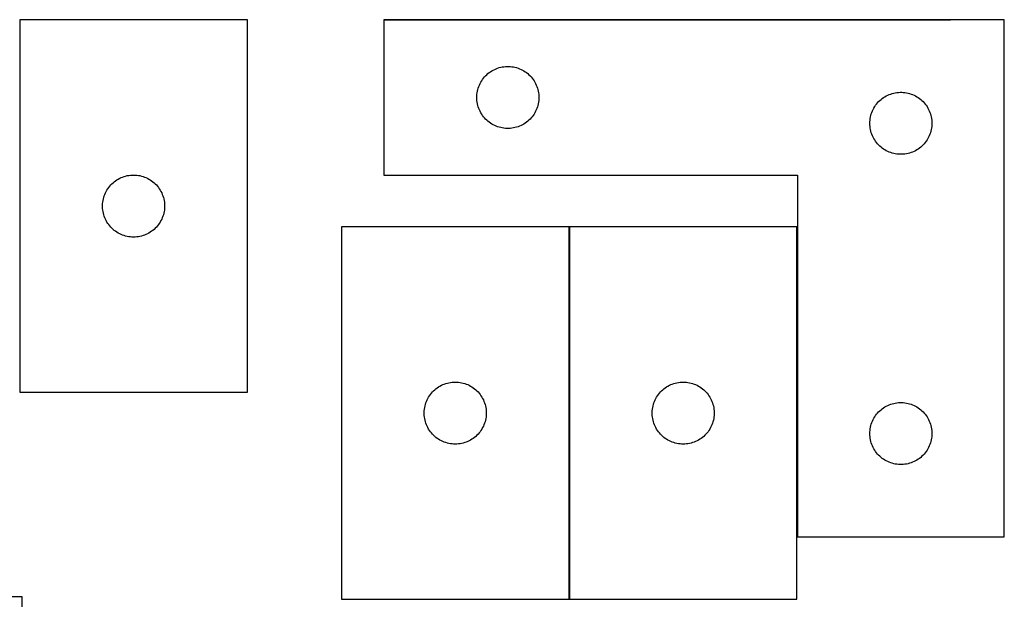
# Model space of a CAD drawing. Header units: millimetres. Extents: x 7 to 1493, y 8 to 2993.
# Tile 5 of 16: x 457 to 933, y 1410 to 1690. Entities that reach past the tile are written whole.
import ezdxf

# ---------------------------------------------------------------- set-up
doc = ezdxf.new("R2010")
doc.units = ezdxf.units.MM
doc.layers.add('COMMON', color=5, linetype='CONTINUOUS', true_color=0x0000ff)
doc.layers.add('CUT', color=7, linetype='CONTINUOUS', true_color=0x000000)

msp = doc.modelspace()

# ---------------------------------------------------------------- linework, layer by layer
at = {"layer": 'COMMON'}
for p, q in [((566.765823, 1690.18085), (456.765823, 1690.18085)), ((632.710016, 1690.180849), (906.765823, 1690.180849)), ((722.380337, 1409.974327), (722.380337, 1589.974327))]:
    msp.add_line(p, q, dxfattribs=at)
at = {"layer": 'CUT'}
for p, q in [((566.765823, 1690.080849), (456.765823, 1690.080849)), ((456.765823, 1690.080849), (456.765823, 1510.080849)), ((566.765823, 1510.080849), (566.765823, 1690.080849)), ((932.710016, 1690.080849), (632.710016, 1690.080849)), ((632.710016, 1690.080849), (632.710016, 1615.080849)), ((932.710016, 1440.080849), (932.710016, 1690.080849)), ((685.660365, 1665.821031), (686.3513, 1666.166383)), ((686.3513, 1666.166383), (687.059098, 1666.475708)), ((687.059098, 1666.475708), (687.78188, 1666.748187)), ((687.78188, 1666.748187), (688.517731, 1666.983097)), ((688.517731, 1666.983097), (689.2647, 1667.179814)), ((689.2647, 1667.179814), (690.020805, 1667.337818)), ((690.020805, 1667.337818), (690.784041, 1667.456689)), ((690.784041, 1667.456689), (691.552384, 1667.536112)), ((691.552384, 1667.536112), (692.323797, 1667.575876)), ((692.323797, 1667.575876), (693.096235, 1667.575876)), ((693.096235, 1667.575876), (693.867648, 1667.536112)), ((693.867648, 1667.536112), (694.635991, 1667.456689)), ((694.635991, 1667.456689), (695.399227, 1667.337818)), ((695.399227, 1667.337818), (696.155332, 1667.179814)), ((696.155332, 1667.179814), (696.9023, 1666.983097)), ((696.9023, 1666.983097), (697.638152, 1666.748187)), ((697.638152, 1666.748187), (698.360934, 1666.475708)), ((698.360934, 1666.475708), (699.068732, 1666.166383)), ((699.068732, 1666.166383), (699.759667, 1665.821031)), ((680.053383, 1660.631292), (680.484591, 1661.272165)), ((680.484591, 1661.272165), (680.948219, 1661.889991)), ((680.948219, 1661.889991), (681.443037, 1662.483131)), ((681.443037, 1662.483131), (681.967733, 1663.050011)), ((681.967733, 1663.050011), (682.520916, 1663.589129)), ((682.520916, 1663.589129), (683.101118, 1664.099056)), ((683.101118, 1664.099056), (683.706802, 1664.578438)), ((683.706802, 1664.578438), (684.33636, 1665.026004)), ((684.33636, 1665.026004), (684.988124, 1665.440568)), ((684.988124, 1665.440568), (685.660365, 1665.821031)), ((699.759667, 1665.821031), (700.431908, 1665.440568)), ((700.431908, 1665.440568), (701.083672, 1665.026004)), ((701.083672, 1665.026004), (701.71323, 1664.578438)), ((701.71323, 1664.578438), (702.318914, 1664.099056)), ((702.318914, 1664.099056), (702.899116, 1663.589129)), ((702.899116, 1663.589129), (703.452299, 1663.050011)), ((703.452299, 1663.050011), (703.976995, 1662.483131)), ((703.976995, 1662.483131), (704.471813, 1661.889991)), ((704.471813, 1661.889991), (704.935441, 1661.272165)), ((704.935441, 1661.272165), (705.366649, 1660.631292)), ((678.2046, 1656.400916), (678.420485, 1657.142571)), ((678.420485, 1657.142571), (678.674264, 1657.87213)), ((678.674264, 1657.87213), (678.965262, 1658.587657)), ((678.965262, 1658.587657), (679.29271, 1659.287256)), ((679.29271, 1659.287256), (679.655737, 1659.96907)), ((679.655737, 1659.96907), (680.053383, 1660.631292)), ((705.366649, 1660.631292), (705.764295, 1659.96907)), ((705.764295, 1659.96907), (706.127322, 1659.287256)), ((706.127322, 1659.287256), (706.45477, 1658.587657)), ((706.45477, 1658.587657), (706.745768, 1657.87213)), ((706.745768, 1657.87213), (706.999547, 1657.142571)), ((706.999547, 1657.142571), (707.215432, 1656.400916)), ((677.710016, 1652.580849), (677.729905, 1653.35303)), ((677.729905, 1651.808668), (677.710016, 1652.580849)), ((677.729905, 1653.35303), (677.789518, 1654.123164)), ((677.789518, 1651.038534), (677.729905, 1651.808668)), ((677.789518, 1654.123164), (677.888698, 1654.889207)), ((677.888698, 1654.889207), (678.027181, 1655.64913)), ((678.027181, 1655.64913), (678.2046, 1656.400916)), ((707.215432, 1656.400916), (707.392851, 1655.64913)), ((707.392851, 1655.64913), (707.531334, 1654.889207)), ((707.531334, 1654.889207), (707.630514, 1654.123164)), ((707.630514, 1654.123164), (707.690127, 1653.35303)), ((707.690127, 1651.808668), (707.630514, 1651.038534)), ((707.690127, 1653.35303), (707.710016, 1652.580849)), ((707.710016, 1652.580849), (707.690127, 1651.808668)), ((873.101118, 1651.599056), (873.706802, 1652.078438)), ((873.706802, 1652.078438), (874.33636, 1652.526004)), ((874.33636, 1652.526004), (874.988124, 1652.940568)), ((874.988124, 1652.940568), (875.660365, 1653.321031)), ((875.660365, 1653.321031), (876.3513, 1653.666383)), ((876.3513, 1653.666383), (877.059098, 1653.975708)), ((877.059098, 1653.975708), (877.78188, 1654.248187)), ((877.78188, 1654.248187), (878.517731, 1654.483097)), ((878.517731, 1654.483097), (879.2647, 1654.679814)), ((879.2647, 1654.679814), (880.020805, 1654.837818)), ((880.020805, 1654.837818), (880.784041, 1654.956689)), ((880.784041, 1654.956689), (881.552384, 1655.036112)), ((881.552384, 1655.036112), (882.323797, 1655.075876)), ((882.323797, 1655.075876), (883.096235, 1655.075876)), ((883.096235, 1655.075876), (883.867648, 1655.036112)), ((883.867648, 1655.036112), (884.635991, 1654.956689)), ((884.635991, 1654.956689), (885.399227, 1654.837818)), ((885.399227, 1654.837818), (886.155332, 1654.679814)), ((886.155332, 1654.679814), (886.9023, 1654.483097)), ((886.9023, 1654.483097), (887.638152, 1654.248187)), ((887.638152, 1654.248187), (888.360934, 1653.975708)), ((888.360934, 1653.975708), (889.068732, 1653.666383)), ((889.068732, 1653.666383), (889.759667, 1653.321031)), ((889.759667, 1653.321031), (890.431908, 1652.940568)), ((890.431908, 1652.940568), (891.083672, 1652.526004)), ((891.083672, 1652.526004), (891.71323, 1652.078438)), ((891.71323, 1652.078438), (892.318914, 1651.599056)), ((677.888698, 1650.27249), (677.789518, 1651.038534)), ((678.027181, 1649.512568), (677.888698, 1650.27249)), ((678.2046, 1648.760782), (678.027181, 1649.512568)), ((678.420485, 1648.019126), (678.2046, 1648.760782)), ((678.674264, 1647.289568), (678.420485, 1648.019126)), ((678.965262, 1646.57404), (678.674264, 1647.289568)), ((706.745768, 1647.289568), (706.45477, 1646.57404)), ((706.999547, 1648.019126), (706.745768, 1647.289568)), ((707.215432, 1648.760782), (706.999547, 1648.019126)), ((707.392851, 1649.512568), (707.215432, 1648.760782)), ((707.531334, 1650.27249), (707.392851, 1649.512568)), ((707.630514, 1651.038534), (707.531334, 1650.27249)), ((869.29271, 1646.787256), (869.655737, 1647.46907)), ((869.655737, 1647.46907), (870.053383, 1648.131292)), ((870.053383, 1648.131292), (870.484591, 1648.772165)), ((870.484591, 1648.772165), (870.948219, 1649.389991)), ((870.948219, 1649.389991), (871.443037, 1649.983131)), ((871.443037, 1649.983131), (871.967733, 1650.550011)), ((871.967733, 1650.550011), (872.520916, 1651.089129)), ((872.520916, 1651.089129), (873.101118, 1651.599056)), ((892.318914, 1651.599056), (892.899116, 1651.089129)), ((892.899116, 1651.089129), (893.452299, 1650.550011)), ((893.452299, 1650.550011), (893.976995, 1649.983131)), ((893.976995, 1649.983131), (894.471813, 1649.389991)), ((894.471813, 1649.389991), (894.935441, 1648.772165)), ((894.935441, 1648.772165), (895.366649, 1648.131292)), ((895.366649, 1648.131292), (895.764295, 1647.46907)), ((895.764295, 1647.46907), (896.127322, 1646.787256)), ((679.29271, 1645.874442), (678.965262, 1646.57404)), ((679.655737, 1645.192628), (679.29271, 1645.874442)), ((680.053383, 1644.530406), (679.655737, 1645.192628)), ((680.484591, 1643.889532), (680.053383, 1644.530406)), ((680.948219, 1643.271707), (680.484591, 1643.889532)), ((681.443037, 1642.678567), (680.948219, 1643.271707)), ((681.967733, 1642.111687), (681.443037, 1642.678567)), ((703.976995, 1642.678567), (703.452299, 1642.111687)), ((704.471813, 1643.271707), (703.976995, 1642.678567)), ((704.935441, 1643.889532), (704.471813, 1643.271707)), ((705.366649, 1644.530406), (704.935441, 1643.889532)), ((705.764295, 1645.192628), (705.366649, 1644.530406)), ((706.127322, 1645.874442), (705.764295, 1645.192628)), ((706.45477, 1646.57404), (706.127322, 1645.874442)), ((867.789518, 1641.623164), (867.888698, 1642.389207)), ((867.888698, 1642.389207), (868.027181, 1643.14913)), ((868.027181, 1643.14913), (868.2046, 1643.900916)), ((868.2046, 1643.900916), (868.420485, 1644.642571)), ((868.420485, 1644.642571), (868.674264, 1645.37213)), ((868.674264, 1645.37213), (868.965262, 1646.087657)), ((868.965262, 1646.087657), (869.29271, 1646.787256)), ((896.127322, 1646.787256), (896.45477, 1646.087657)), ((896.45477, 1646.087657), (896.745768, 1645.37213)), ((896.745768, 1645.37213), (896.999547, 1644.642571)), ((896.999547, 1644.642571), (897.215432, 1643.900916)), ((897.215432, 1643.900916), (897.392851, 1643.14913)), ((897.392851, 1643.14913), (897.531334, 1642.389207)), ((897.531334, 1642.389207), (897.630514, 1641.623164)), ((682.520916, 1641.572568), (681.967733, 1642.111687)), ((683.101118, 1641.062642), (682.520916, 1641.572568)), ((683.706802, 1640.58326), (683.101118, 1641.062642)), ((684.33636, 1640.135694), (683.706802, 1640.58326)), ((684.988124, 1639.721129), (684.33636, 1640.135694)), ((685.660365, 1639.340667), (684.988124, 1639.721129)), ((686.3513, 1638.995315), (685.660365, 1639.340667)), ((687.059098, 1638.685989), (686.3513, 1638.995315)), ((687.78188, 1638.41351), (687.059098, 1638.685989)), ((688.517731, 1638.178601), (687.78188, 1638.41351)), ((689.2647, 1637.981883), (688.517731, 1638.178601)), ((690.020805, 1637.82388), (689.2647, 1637.981883)), ((690.784041, 1637.705009), (690.020805, 1637.82388)), ((691.552384, 1637.625586), (690.784041, 1637.705009)), ((692.323797, 1637.585822), (691.552384, 1637.625586)), ((693.096235, 1637.585822), (692.323797, 1637.585822)), ((693.867648, 1637.625586), (693.096235, 1637.585822)), ((694.635991, 1637.705009), (693.867648, 1637.625586)), ((695.399227, 1637.82388), (694.635991, 1637.705009)), ((696.155332, 1637.981883), (695.399227, 1637.82388)), ((696.9023, 1638.178601), (696.155332, 1637.981883)), ((697.638152, 1638.41351), (696.9023, 1638.178601)), ((698.360934, 1638.685989), (697.638152, 1638.41351)), ((699.068732, 1638.995315), (698.360934, 1638.685989)), ((699.759667, 1639.340667), (699.068732, 1638.995315)), ((700.431908, 1639.721129), (699.759667, 1639.340667)), ((701.083672, 1640.135694), (700.431908, 1639.721129)), ((701.71323, 1640.58326), (701.083672, 1640.135694)), ((702.318914, 1641.062642), (701.71323, 1640.58326)), ((702.899116, 1641.572568), (702.318914, 1641.062642)), ((703.452299, 1642.111687), (702.899116, 1641.572568)), ((867.710016, 1640.080849), (867.729905, 1640.85303)), ((867.729905, 1639.308668), (867.710016, 1640.080849)), ((867.729905, 1640.85303), (867.789518, 1641.623164)), ((867.789518, 1638.538534), (867.729905, 1639.308668)), ((867.888698, 1637.77249), (867.789518, 1638.538534)), ((868.027181, 1637.012568), (867.888698, 1637.77249)), ((897.531334, 1637.77249), (897.392851, 1637.012568)), ((897.630514, 1638.538534), (897.531334, 1637.77249)), ((897.630514, 1641.623164), (897.690127, 1640.85303)), ((897.690127, 1639.308668), (897.630514, 1638.538534)), ((897.690127, 1640.85303), (897.710016, 1640.080849)), ((897.710016, 1640.080849), (897.690127, 1639.308668)), ((868.2046, 1636.260782), (868.027181, 1637.012568)), ((868.420485, 1635.519126), (868.2046, 1636.260782)), ((868.674264, 1634.789568), (868.420485, 1635.519126)), ((868.965262, 1634.07404), (868.674264, 1634.789568)), ((869.29271, 1633.374442), (868.965262, 1634.07404)), ((869.655737, 1632.692628), (869.29271, 1633.374442)), ((870.053383, 1632.030406), (869.655737, 1632.692628)), ((895.764295, 1632.692628), (895.366649, 1632.030406)), ((896.127322, 1633.374442), (895.764295, 1632.692628)), ((896.45477, 1634.07404), (896.127322, 1633.374442)), ((896.745768, 1634.789568), (896.45477, 1634.07404)), ((896.999547, 1635.519126), (896.745768, 1634.789568)), ((897.215432, 1636.260782), (896.999547, 1635.519126)), ((897.392851, 1637.012568), (897.215432, 1636.260782)), ((870.484591, 1631.389532), (870.053383, 1632.030406)), ((870.948219, 1630.771707), (870.484591, 1631.389532)), ((871.443037, 1630.178567), (870.948219, 1630.771707)), ((871.967733, 1629.611687), (871.443037, 1630.178567)), ((872.520916, 1629.072568), (871.967733, 1629.611687)), ((873.101118, 1628.562642), (872.520916, 1629.072568)), ((873.706802, 1628.08326), (873.101118, 1628.562642)), ((874.33636, 1627.635694), (873.706802, 1628.08326)), ((891.71323, 1628.08326), (891.083672, 1627.635694)), ((892.318914, 1628.562642), (891.71323, 1628.08326)), ((892.899116, 1629.072568), (892.318914, 1628.562642)), ((893.452299, 1629.611687), (892.899116, 1629.072568)), ((893.976995, 1630.178567), (893.452299, 1629.611687)), ((894.471813, 1630.771707), (893.976995, 1630.178567)), ((894.935441, 1631.389532), (894.471813, 1630.771707)), ((895.366649, 1632.030406), (894.935441, 1631.389532)), ((874.988124, 1627.221129), (874.33636, 1627.635694)), ((875.660365, 1626.840667), (874.988124, 1627.221129)), ((876.3513, 1626.495315), (875.660365, 1626.840667)), ((877.059098, 1626.185989), (876.3513, 1626.495315)), ((877.78188, 1625.91351), (877.059098, 1626.185989)), ((878.517731, 1625.678601), (877.78188, 1625.91351)), ((879.2647, 1625.481883), (878.517731, 1625.678601)), ((880.020805, 1625.32388), (879.2647, 1625.481883)), ((880.784041, 1625.205009), (880.020805, 1625.32388)), ((881.552384, 1625.125586), (880.784041, 1625.205009)), ((882.323797, 1625.085822), (881.552384, 1625.125586)), ((883.096235, 1625.085822), (882.323797, 1625.085822)), ((883.867648, 1625.125586), (883.096235, 1625.085822)), ((884.635991, 1625.205009), (883.867648, 1625.125586)), ((885.399227, 1625.32388), (884.635991, 1625.205009)), ((886.155332, 1625.481883), (885.399227, 1625.32388)), ((886.9023, 1625.678601), (886.155332, 1625.481883)), ((887.638152, 1625.91351), (886.9023, 1625.678601)), ((888.360934, 1626.185989), (887.638152, 1625.91351)), ((889.068732, 1626.495315), (888.360934, 1626.185989)), ((889.759667, 1626.840667), (889.068732, 1626.495315)), ((890.431908, 1627.221129), (889.759667, 1626.840667)), ((891.083672, 1627.635694), (890.431908, 1627.221129)), ((505.059417, 1613.498155), (505.759015, 1613.825602)), ((505.759015, 1613.825602), (506.474542, 1614.116601)), ((506.474542, 1614.116601), (507.204101, 1614.37038)), ((507.204101, 1614.37038), (507.945757, 1614.586265)), ((507.945757, 1614.586265), (508.697542, 1614.763684)), ((508.697542, 1614.763684), (509.457465, 1614.902167)), ((509.457465, 1614.902167), (510.223509, 1615.001347)), ((510.223509, 1615.001347), (510.993642, 1615.06096)), ((510.993642, 1615.06096), (511.765823, 1615.080849)), ((511.765823, 1615.080849), (512.538005, 1615.06096)), ((512.538005, 1615.06096), (513.308138, 1615.001347)), ((513.308138, 1615.001347), (514.074182, 1614.902167)), ((514.074182, 1614.902167), (514.834104, 1614.763684)), ((514.834104, 1614.763684), (515.58589, 1614.586265)), ((515.58589, 1614.586265), (516.327546, 1614.37038)), ((516.327546, 1614.37038), (517.057105, 1614.116601)), ((517.057105, 1614.116601), (517.772632, 1613.825602)), ((517.772632, 1613.825602), (518.47223, 1613.498155)), ((632.710016, 1615.080849), (832.710016, 1615.080849)), ((832.710016, 1615.080849), (832.710016, 1440.080849)), ((499.320668, 1608.454505), (499.768235, 1609.084063)), ((499.768235, 1609.084063), (500.247617, 1609.689747)), ((500.247617, 1609.689747), (500.757543, 1610.269949)), ((500.757543, 1610.269949), (501.296661, 1610.823132)), ((501.296661, 1610.823132), (501.863542, 1611.347828)), ((501.863542, 1611.347828), (502.456681, 1611.842646)), ((502.456681, 1611.842646), (503.074507, 1612.306274)), ((503.074507, 1612.306274), (503.715381, 1612.737482)), ((503.715381, 1612.737482), (504.377602, 1613.135127)), ((504.377602, 1613.135127), (505.059417, 1613.498155)), ((518.47223, 1613.498155), (519.154044, 1613.135127)), ((519.154044, 1613.135127), (519.816266, 1612.737482)), ((519.816266, 1612.737482), (520.45714, 1612.306274)), ((520.45714, 1612.306274), (521.074966, 1611.842646)), ((521.074966, 1611.842646), (521.668105, 1611.347828)), ((521.668105, 1611.347828), (522.234986, 1610.823132)), ((522.234986, 1610.823132), (522.774104, 1610.269949)), ((522.774104, 1610.269949), (523.28403, 1609.689747)), ((523.28403, 1609.689747), (523.763412, 1609.084063)), ((523.763412, 1609.084063), (524.210979, 1608.454505)), ((497.166858, 1603.526165), (497.363575, 1604.273133)), ((497.363575, 1604.273133), (497.598485, 1605.008985)), ((497.598485, 1605.008985), (497.870964, 1605.731767)), ((497.870964, 1605.731767), (498.18029, 1606.439565)), ((498.18029, 1606.439565), (498.525641, 1607.1305)), ((498.525641, 1607.1305), (498.906104, 1607.802741)), ((498.906104, 1607.802741), (499.320668, 1608.454505)), ((524.210979, 1608.454505), (524.625543, 1607.802741)), ((524.625543, 1607.802741), (525.006005, 1607.1305)), ((525.006005, 1607.1305), (525.351357, 1606.439565)), ((525.351357, 1606.439565), (525.660683, 1605.731767)), ((525.660683, 1605.731767), (525.933162, 1605.008985)), ((525.933162, 1605.008985), (526.168072, 1604.273133)), ((526.168072, 1604.273133), (526.364789, 1603.526165)), ((496.770796, 1600.467068), (496.810561, 1601.238481)), ((496.770796, 1599.69463), (496.770796, 1600.467068)), ((496.810561, 1598.923217), (496.770796, 1599.69463)), ((496.810561, 1601.238481), (496.889983, 1602.006824)), ((496.889983, 1602.006824), (497.008854, 1602.77006)), ((497.008854, 1602.77006), (497.166858, 1603.526165)), ((526.364789, 1603.526165), (526.522793, 1602.77006)), ((526.522793, 1602.77006), (526.641664, 1602.006824)), ((526.641664, 1602.006824), (526.721086, 1601.238481)), ((526.721086, 1601.238481), (526.76085, 1600.467068)), ((526.76085, 1599.69463), (526.721086, 1598.923217)), ((526.76085, 1600.467068), (526.76085, 1599.69463)), ((496.889983, 1598.154874), (496.810561, 1598.923217)), ((497.008854, 1597.391637), (496.889983, 1598.154874)), ((497.166858, 1596.635533), (497.008854, 1597.391637)), ((497.363575, 1595.888564), (497.166858, 1596.635533)), ((497.598485, 1595.152713), (497.363575, 1595.888564)), ((497.870964, 1594.42993), (497.598485, 1595.152713)), ((525.933162, 1595.152713), (525.660683, 1594.42993)), ((526.168072, 1595.888564), (525.933162, 1595.152713)), ((526.364789, 1596.635533), (526.168072, 1595.888564)), ((526.522793, 1597.391637), (526.364789, 1596.635533)), ((526.641664, 1598.154874), (526.522793, 1597.391637)), ((526.721086, 1598.923217), (526.641664, 1598.154874)), ((498.18029, 1593.722133), (497.870964, 1594.42993)), ((498.525641, 1593.031198), (498.18029, 1593.722133)), ((498.906104, 1592.358957), (498.525641, 1593.031198)), ((499.320668, 1591.707193), (498.906104, 1592.358957)), ((499.768235, 1591.077635), (499.320668, 1591.707193)), ((500.247617, 1590.471951), (499.768235, 1591.077635)), ((500.757543, 1589.891749), (500.247617, 1590.471951)), ((501.296661, 1589.338566), (500.757543, 1589.891749)), ((522.774104, 1589.891749), (522.234986, 1589.338566)), ((523.28403, 1590.471951), (522.774104, 1589.891749)), ((523.763412, 1591.077635), (523.28403, 1590.471951)), ((524.210979, 1591.707193), (523.763412, 1591.077635)), ((524.625543, 1592.358957), (524.210979, 1591.707193)), ((525.006005, 1593.031198), (524.625543, 1592.358957)), ((525.351357, 1593.722133), (525.006005, 1593.031198)), ((525.660683, 1594.42993), (525.351357, 1593.722133)), ((722.280336, 1589.974327), (612.280336, 1589.974327)), ((612.280336, 1589.974327), (612.280336, 1409.974327)), ((722.280336, 1409.974327), (722.280336, 1589.974327)), ((722.480337, 1589.974327), (722.480337, 1409.974327)), ((832.480337, 1589.974327), (722.480337, 1589.974327)), ((832.480337, 1409.974327), (832.480337, 1589.974327)), ((501.863542, 1588.81387), (501.296661, 1589.338566)), ((502.456681, 1588.319052), (501.863542, 1588.81387)), ((503.074507, 1587.855424), (502.456681, 1588.319052)), ((503.715381, 1587.424215), (503.074507, 1587.855424)), ((504.377602, 1587.02657), (503.715381, 1587.424215)), ((505.059417, 1586.663543), (504.377602, 1587.02657)), ((505.759015, 1586.336095), (505.059417, 1586.663543)), ((506.474542, 1586.045097), (505.759015, 1586.336095)), ((507.204101, 1585.791318), (506.474542, 1586.045097)), ((507.945757, 1585.575433), (507.204101, 1585.791318)), ((508.697542, 1585.398014), (507.945757, 1585.575433)), ((509.457465, 1585.25953), (508.697542, 1585.398014)), ((510.223509, 1585.160351), (509.457465, 1585.25953)), ((510.993642, 1585.100737), (510.223509, 1585.160351)), ((511.765823, 1585.080849), (510.993642, 1585.100737)), ((512.538005, 1585.100737), (511.765823, 1585.080849)), ((513.308138, 1585.160351), (512.538005, 1585.100737)), ((514.074182, 1585.25953), (513.308138, 1585.160351)), ((514.834104, 1585.398014), (514.074182, 1585.25953)), ((515.58589, 1585.575433), (514.834104, 1585.398014)), ((516.327546, 1585.791318), (515.58589, 1585.575433)), ((517.057105, 1586.045097), (516.327546, 1585.791318)), ((517.772632, 1586.336095), (517.057105, 1586.045097)), ((518.47223, 1586.663543), (517.772632, 1586.336095)), ((519.154044, 1587.02657), (518.47223, 1586.663543)), ((519.816266, 1587.424215), (519.154044, 1587.02657)), ((520.45714, 1587.855424), (519.816266, 1587.424215)), ((521.074966, 1588.319052), (520.45714, 1587.855424)), ((521.668105, 1588.81387), (521.074966, 1588.319052)), ((522.234986, 1589.338566), (521.668105, 1588.81387)), ((660.573929, 1513.391633), (661.273527, 1513.71908)), ((661.273527, 1513.71908), (661.989055, 1514.010079)), ((661.989055, 1514.010079), (662.718613, 1514.263858)), ((662.718613, 1514.263858), (663.460269, 1514.479743)), ((663.460269, 1514.479743), (664.212055, 1514.657162)), ((664.212055, 1514.657162), (664.971977, 1514.795645)), ((664.971977, 1514.795645), (665.738021, 1514.894825)), ((665.738021, 1514.894825), (666.508155, 1514.954438)), ((666.508155, 1514.954438), (667.280336, 1514.974327)), ((667.280336, 1514.974327), (668.052517, 1514.954438)), ((668.052517, 1514.954438), (668.822651, 1514.894825)), ((668.822651, 1514.894825), (669.588694, 1514.795645)), ((669.588694, 1514.795645), (670.348617, 1514.657162)), ((670.348617, 1514.657162), (671.100403, 1514.479743)), ((671.100403, 1514.479743), (671.842058, 1514.263858)), ((671.842058, 1514.263858), (672.571617, 1514.010079)), ((672.571617, 1514.010079), (673.287144, 1513.71908)), ((673.287144, 1513.71908), (673.986743, 1513.391633)), ((770.77393, 1513.391633), (771.473528, 1513.71908)), ((771.473528, 1513.71908), (772.189056, 1514.010079)), ((772.189056, 1514.010079), (772.918614, 1514.263858)), ((772.918614, 1514.263858), (773.66027, 1514.479743)), ((773.66027, 1514.479743), (774.412056, 1514.657162)), ((774.412056, 1514.657162), (775.171978, 1514.795645)), ((775.171978, 1514.795645), (775.938022, 1514.894825)), ((775.938022, 1514.894825), (776.708156, 1514.954438)), ((776.708156, 1514.954438), (777.480337, 1514.974327)), ((777.480337, 1514.974327), (778.252518, 1514.954438)), ((778.252518, 1514.954438), (779.022652, 1514.894825)), ((779.022652, 1514.894825), (779.788695, 1514.795645)), ((779.788695, 1514.795645), (780.548618, 1514.657162)), ((780.548618, 1514.657162), (781.300404, 1514.479743)), ((781.300404, 1514.479743), (782.042059, 1514.263858)), ((782.042059, 1514.263858), (782.771618, 1514.010079)), ((782.771618, 1514.010079), (783.487145, 1513.71908)), ((783.487145, 1513.71908), (784.186744, 1513.391633)), ((456.765823, 1510.080849), (566.765823, 1510.080849)), ((654.835181, 1508.347983), (655.282747, 1508.977541)), ((655.282747, 1508.977541), (655.762129, 1509.583225)), ((655.762129, 1509.583225), (656.272055, 1510.163427)), ((656.272055, 1510.163427), (656.811174, 1510.71661)), ((656.811174, 1510.71661), (657.378054, 1511.241306)), ((657.378054, 1511.241306), (657.971194, 1511.736124)), ((657.971194, 1511.736124), (658.589019, 1512.199752)), ((658.589019, 1512.199752), (659.229893, 1512.63096)), ((659.229893, 1512.63096), (659.892115, 1513.028605)), ((659.892115, 1513.028605), (660.573929, 1513.391633)), ((673.986743, 1513.391633), (674.668557, 1513.028605)), ((674.668557, 1513.028605), (675.330779, 1512.63096)), ((675.330779, 1512.63096), (675.971652, 1512.199752)), ((675.971652, 1512.199752), (676.589478, 1511.736124)), ((676.589478, 1511.736124), (677.182618, 1511.241306)), ((677.182618, 1511.241306), (677.749498, 1510.71661)), ((677.749498, 1510.71661), (678.288616, 1510.163427)), ((678.288616, 1510.163427), (678.798543, 1509.583225)), ((678.798543, 1509.583225), (679.277924, 1508.977541)), ((679.277924, 1508.977541), (679.725491, 1508.347983)), ((765.035182, 1508.347983), (765.482748, 1508.977541)), ((765.482748, 1508.977541), (765.96213, 1509.583225)), ((765.96213, 1509.583225), (766.472056, 1510.163427)), ((766.472056, 1510.163427), (767.011175, 1510.71661)), ((767.011175, 1510.71661), (767.578055, 1511.241306)), ((767.578055, 1511.241306), (768.171195, 1511.736124)), ((768.171195, 1511.736124), (768.78902, 1512.199752)), ((768.78902, 1512.199752), (769.429894, 1512.63096)), ((769.429894, 1512.63096), (770.092116, 1513.028605)), ((770.092116, 1513.028605), (770.77393, 1513.391633)), ((784.186744, 1513.391633), (784.868558, 1513.028605)), ((784.868558, 1513.028605), (785.53078, 1512.63096)), ((785.53078, 1512.63096), (786.171653, 1512.199752)), ((786.171653, 1512.199752), (786.789479, 1511.736124)), ((786.789479, 1511.736124), (787.382619, 1511.241306)), ((787.382619, 1511.241306), (787.949499, 1510.71661)), ((787.949499, 1510.71661), (788.488617, 1510.163427)), ((788.488617, 1510.163427), (788.998544, 1509.583225)), ((788.998544, 1509.583225), (789.477925, 1508.977541)), ((789.477925, 1508.977541), (789.925492, 1508.347983)), ((652.68137, 1503.419643), (652.878088, 1504.166611)), ((652.878088, 1504.166611), (653.112997, 1504.902463)), ((653.112997, 1504.902463), (653.385476, 1505.625245)), ((653.385476, 1505.625245), (653.694802, 1506.333043)), ((653.694802, 1506.333043), (654.040154, 1507.023978)), ((654.040154, 1507.023978), (654.420616, 1507.696219)), ((654.420616, 1507.696219), (654.835181, 1508.347983)), ((679.725491, 1508.347983), (680.140055, 1507.696219)), ((680.140055, 1507.696219), (680.520518, 1507.023978)), ((680.520518, 1507.023978), (680.86587, 1506.333043)), ((680.86587, 1506.333043), (681.175195, 1505.625245)), ((681.175195, 1505.625245), (681.447674, 1504.902463)), ((681.447674, 1504.902463), (681.682584, 1504.166611)), ((681.682584, 1504.166611), (681.879301, 1503.419643)), ((762.881371, 1503.419643), (763.078089, 1504.166611)), ((763.078089, 1504.166611), (763.312998, 1504.902463)), ((763.312998, 1504.902463), (763.585477, 1505.625245)), ((763.585477, 1505.625245), (763.894803, 1506.333043)), ((763.894803, 1506.333043), (764.240155, 1507.023978)), ((764.240155, 1507.023978), (764.620617, 1507.696219)), ((764.620617, 1507.696219), (765.035182, 1508.347983)), ((789.925492, 1508.347983), (790.340056, 1507.696219)), ((790.340056, 1507.696219), (790.720519, 1507.023978)), ((790.720519, 1507.023978), (791.065871, 1506.333043)), ((791.065871, 1506.333043), (791.375196, 1505.625245)), ((791.375196, 1505.625245), (791.647675, 1504.902463)), ((791.647675, 1504.902463), (791.882585, 1504.166611)), ((791.882585, 1504.166611), (792.079302, 1503.419643)), ((877.059098, 1503.975708), (877.78188, 1504.248187)), ((877.78188, 1504.248187), (878.517731, 1504.483097)), ((878.517731, 1504.483097), (879.2647, 1504.679814)), ((879.2647, 1504.679814), (880.020805, 1504.837818)), ((880.020805, 1504.837818), (880.784041, 1504.956689)), ((880.784041, 1504.956689), (881.552384, 1505.036112)), ((881.552384, 1505.036112), (882.323797, 1505.075876)), ((882.323797, 1505.075876), (883.096235, 1505.075876)), ((883.096235, 1505.075876), (883.867648, 1505.036112)), ((883.867648, 1505.036112), (884.635991, 1504.956689)), ((884.635991, 1504.956689), (885.399227, 1504.837818)), ((885.399227, 1504.837818), (886.155332, 1504.679814)), ((886.155332, 1504.679814), (886.9023, 1504.483097)), ((886.9023, 1504.483097), (887.638152, 1504.248187)), ((887.638152, 1504.248187), (888.360934, 1503.975708)), ((652.285309, 1500.360546), (652.325073, 1501.131959)), ((652.285309, 1499.588108), (652.285309, 1500.360546)), ((652.325073, 1498.816695), (652.285309, 1499.588108)), ((652.325073, 1501.131959), (652.404496, 1501.900302)), ((652.404496, 1501.900302), (652.523367, 1502.663538)), ((652.523367, 1502.663538), (652.68137, 1503.419643)), ((681.879301, 1503.419643), (682.037305, 1502.663538)), ((682.037305, 1502.663538), (682.156176, 1501.900302)), ((682.156176, 1501.900302), (682.235599, 1501.131959)), ((682.235599, 1501.131959), (682.275363, 1500.360546)), ((682.275363, 1499.588108), (682.235599, 1498.816695)), ((682.275363, 1500.360546), (682.275363, 1499.588108)), ((762.48531, 1500.360546), (762.525074, 1501.131959)), ((762.48531, 1499.588108), (762.48531, 1500.360546)), ((762.525074, 1498.816695), (762.48531, 1499.588108)), ((762.525074, 1501.131959), (762.604497, 1501.900302)), ((762.604497, 1501.900302), (762.723368, 1502.663538)), ((762.723368, 1502.663538), (762.881371, 1503.419643)), ((792.079302, 1503.419643), (792.237306, 1502.663538)), ((792.237306, 1502.663538), (792.356177, 1501.900302)), ((792.356177, 1501.900302), (792.4356, 1501.131959)), ((792.4356, 1501.131959), (792.475364, 1500.360546)), ((792.475364, 1499.588108), (792.4356, 1498.816695)), ((792.475364, 1500.360546), (792.475364, 1499.588108)), ((870.484591, 1498.772165), (870.948219, 1499.389991)), ((870.948219, 1499.389991), (871.443037, 1499.983131)), ((871.443037, 1499.983131), (871.967733, 1500.550011)), ((871.967733, 1500.550011), (872.520916, 1501.089129)), ((872.520916, 1501.089129), (873.101118, 1501.599056)), ((873.101118, 1501.599056), (873.706802, 1502.078438)), ((873.706802, 1502.078438), (874.33636, 1502.526004)), ((874.33636, 1502.526004), (874.988124, 1502.940568)), ((874.988124, 1502.940568), (875.660365, 1503.321031)), ((875.660365, 1503.321031), (876.3513, 1503.666383)), ((876.3513, 1503.666383), (877.059098, 1503.975708)), ((888.360934, 1503.975708), (889.068732, 1503.666383)), ((889.068732, 1503.666383), (889.759667, 1503.321031)), ((889.759667, 1503.321031), (890.431908, 1502.940568)), ((890.431908, 1502.940568), (891.083672, 1502.526004)), ((891.083672, 1502.526004), (891.71323, 1502.078438)), ((891.71323, 1502.078438), (892.318914, 1501.599056)), ((892.318914, 1501.599056), (892.899116, 1501.089129)), ((892.899116, 1501.089129), (893.452299, 1500.550011)), ((893.452299, 1500.550011), (893.976995, 1499.983131)), ((893.976995, 1499.983131), (894.471813, 1499.389991)), ((894.471813, 1499.389991), (894.935441, 1498.772165)), ((652.404496, 1498.048352), (652.325073, 1498.816695)), ((652.523367, 1497.285115), (652.404496, 1498.048352)), ((652.68137, 1496.529011), (652.523367, 1497.285115)), ((652.878088, 1495.782042), (652.68137, 1496.529011)), ((653.112997, 1495.046191), (652.878088, 1495.782042)), ((653.385476, 1494.323408), (653.112997, 1495.046191)), ((681.447674, 1495.046191), (681.175195, 1494.323408)), ((681.682584, 1495.782042), (681.447674, 1495.046191)), ((681.879301, 1496.529011), (681.682584, 1495.782042)), ((682.037305, 1497.285115), (681.879301, 1496.529011)), ((682.156176, 1498.048352), (682.037305, 1497.285115)), ((682.235599, 1498.816695), (682.156176, 1498.048352)), ((762.604497, 1498.048352), (762.525074, 1498.816695)), ((762.723368, 1497.285115), (762.604497, 1498.048352)), ((762.881371, 1496.529011), (762.723368, 1497.285115)), ((763.078089, 1495.782042), (762.881371, 1496.529011)), ((763.312998, 1495.046191), (763.078089, 1495.782042)), ((763.585477, 1494.323408), (763.312998, 1495.046191)), ((791.647675, 1495.046191), (791.375196, 1494.323408)), ((791.882585, 1495.782042), (791.647675, 1495.046191)), ((792.079302, 1496.529011), (791.882585, 1495.782042)), ((792.237306, 1497.285115), (792.079302, 1496.529011)), ((792.356177, 1498.048352), (792.237306, 1497.285115)), ((792.4356, 1498.816695), (792.356177, 1498.048352)), ((868.2046, 1493.900916), (868.420485, 1494.642571)), ((868.420485, 1494.642571), (868.674264, 1495.37213)), ((868.674264, 1495.37213), (868.965262, 1496.087657)), ((868.965262, 1496.087657), (869.29271, 1496.787256)), ((869.29271, 1496.787256), (869.655737, 1497.46907)), ((869.655737, 1497.46907), (870.053383, 1498.131292)), ((870.053383, 1498.131292), (870.484591, 1498.772165)), ((894.935441, 1498.772165), (895.366649, 1498.131292)), ((895.366649, 1498.131292), (895.764295, 1497.46907)), ((895.764295, 1497.46907), (896.127322, 1496.787256)), ((896.127322, 1496.787256), (896.45477, 1496.087657)), ((896.45477, 1496.087657), (896.745768, 1495.37213)), ((896.745768, 1495.37213), (896.999547, 1494.642571)), ((896.999547, 1494.642571), (897.215432, 1493.900916)), ((653.694802, 1493.615611), (653.385476, 1494.323408)), ((654.040154, 1492.924676), (653.694802, 1493.615611)), ((654.420616, 1492.252435), (654.040154, 1492.924676)), ((654.835181, 1491.600671), (654.420616, 1492.252435)), ((655.282747, 1490.971113), (654.835181, 1491.600671)), ((655.762129, 1490.365429), (655.282747, 1490.971113)), ((656.272055, 1489.785227), (655.762129, 1490.365429)), ((678.798543, 1490.365429), (678.288616, 1489.785227)), ((679.277924, 1490.971113), (678.798543, 1490.365429)), ((679.725491, 1491.600671), (679.277924, 1490.971113)), ((680.140055, 1492.252435), (679.725491, 1491.600671)), ((680.520518, 1492.924676), (680.140055, 1492.252435)), ((680.86587, 1493.615611), (680.520518, 1492.924676)), ((681.175195, 1494.323408), (680.86587, 1493.615611)), ((763.894803, 1493.615611), (763.585477, 1494.323408)), ((764.240155, 1492.924676), (763.894803, 1493.615611)), ((764.620617, 1492.252435), (764.240155, 1492.924676)), ((765.035182, 1491.600671), (764.620617, 1492.252435)), ((765.482748, 1490.971113), (765.035182, 1491.600671)), ((765.96213, 1490.365429), (765.482748, 1490.971113)), ((766.472056, 1489.785227), (765.96213, 1490.365429)), ((788.998544, 1490.365429), (788.488617, 1489.785227)), ((789.477925, 1490.971113), (788.998544, 1490.365429)), ((789.925492, 1491.600671), (789.477925, 1490.971113)), ((790.340056, 1492.252435), (789.925492, 1491.600671)), ((790.720519, 1492.924676), (790.340056, 1492.252435)), ((791.065871, 1493.615611), (790.720519, 1492.924676)), ((791.375196, 1494.323408), (791.065871, 1493.615611)), ((867.710016, 1490.080849), (867.729905, 1490.85303)), ((867.729905, 1489.308668), (867.710016, 1490.080849)), ((867.729905, 1490.85303), (867.789518, 1491.623164)), ((867.789518, 1491.623164), (867.888698, 1492.389207)), ((867.888698, 1492.389207), (868.027181, 1493.14913)), ((868.027181, 1493.14913), (868.2046, 1493.900916)), ((897.215432, 1493.900916), (897.392851, 1493.14913)), ((897.392851, 1493.14913), (897.531334, 1492.389207)), ((897.531334, 1492.389207), (897.630514, 1491.623164)), ((897.630514, 1491.623164), (897.690127, 1490.85303)), ((897.690127, 1490.85303), (897.710016, 1490.080849)), ((897.710016, 1490.080849), (897.690127, 1489.308668)), ((656.811174, 1489.232044), (656.272055, 1489.785227)), ((657.378054, 1488.707348), (656.811174, 1489.232044)), ((657.971194, 1488.21253), (657.378054, 1488.707348)), ((658.589019, 1487.748902), (657.971194, 1488.21253)), ((659.229893, 1487.317693), (658.589019, 1487.748902)), ((659.892115, 1486.920048), (659.229893, 1487.317693)), ((660.573929, 1486.557021), (659.892115, 1486.920048)), ((661.273527, 1486.229573), (660.573929, 1486.557021)), ((661.989055, 1485.938575), (661.273527, 1486.229573)), ((662.718613, 1485.684796), (661.989055, 1485.938575)), ((663.460269, 1485.468911), (662.718613, 1485.684796)), ((664.212055, 1485.291492), (663.460269, 1485.468911)), ((664.971977, 1485.153008), (664.212055, 1485.291492)), ((665.738021, 1485.053829), (664.971977, 1485.153008)), ((669.588694, 1485.153008), (668.822651, 1485.053829)), ((670.348617, 1485.291492), (669.588694, 1485.153008)), ((671.100403, 1485.468911), (670.348617, 1485.291492)), ((671.842058, 1485.684796), (671.100403, 1485.468911)), ((672.571617, 1485.938575), (671.842058, 1485.684796)), ((673.287144, 1486.229573), (672.571617, 1485.938575)), ((673.986743, 1486.557021), (673.287144, 1486.229573)), ((674.668557, 1486.920048), (673.986743, 1486.557021)), ((675.330779, 1487.317693), (674.668557, 1486.920048)), ((675.971652, 1487.748902), (675.330779, 1487.317693)), ((676.589478, 1488.21253), (675.971652, 1487.748902)), ((677.182618, 1488.707348), (676.589478, 1488.21253)), ((677.749498, 1489.232044), (677.182618, 1488.707348)), ((678.288616, 1489.785227), (677.749498, 1489.232044)), ((767.011175, 1489.232044), (766.472056, 1489.785227)), ((767.578055, 1488.707348), (767.011175, 1489.232044)), ((768.171195, 1488.21253), (767.578055, 1488.707348)), ((768.78902, 1487.748902), (768.171195, 1488.21253)), ((769.429894, 1487.317693), (768.78902, 1487.748902)), ((770.092116, 1486.920048), (769.429894, 1487.317693)), ((770.77393, 1486.557021), (770.092116, 1486.920048)), ((771.473528, 1486.229573), (770.77393, 1486.557021)), ((772.189056, 1485.938575), (771.473528, 1486.229573)), ((772.918614, 1485.684796), (772.189056, 1485.938575)), ((773.66027, 1485.468911), (772.918614, 1485.684796)), ((774.412056, 1485.291492), (773.66027, 1485.468911)), ((775.171978, 1485.153008), (774.412056, 1485.291492)), ((775.938022, 1485.053829), (775.171978, 1485.153008)), ((779.788695, 1485.153008), (779.022652, 1485.053829)), ((780.548618, 1485.291492), (779.788695, 1485.153008)), ((781.300404, 1485.468911), (780.548618, 1485.291492)), ((782.042059, 1485.684796), (781.300404, 1485.468911)), ((782.771618, 1485.938575), (782.042059, 1485.684796)), ((783.487145, 1486.229573), (782.771618, 1485.938575)), ((784.186744, 1486.557021), (783.487145, 1486.229573)), ((784.868558, 1486.920048), (784.186744, 1486.557021)), ((785.53078, 1487.317693), (784.868558, 1486.920048)), ((786.171653, 1487.748902), (785.53078, 1487.317693)), ((786.789479, 1488.21253), (786.171653, 1487.748902)), ((787.382619, 1488.707348), (786.789479, 1488.21253)), ((787.949499, 1489.232044), (787.382619, 1488.707348)), ((788.488617, 1489.785227), (787.949499, 1489.232044)), ((867.789518, 1488.538534), (867.729905, 1489.308668)), ((867.888698, 1487.77249), (867.789518, 1488.538534)), ((868.027181, 1487.012568), (867.888698, 1487.77249)), ((868.2046, 1486.260782), (868.027181, 1487.012568)), ((868.420485, 1485.519126), (868.2046, 1486.260782)), ((868.674264, 1484.789568), (868.420485, 1485.519126)), ((896.999547, 1485.519126), (896.745768, 1484.789568)), ((897.215432, 1486.260782), (896.999547, 1485.519126)), ((897.392851, 1487.012568), (897.215432, 1486.260782)), ((897.531334, 1487.77249), (897.392851, 1487.012568)), ((897.630514, 1488.538534), (897.531334, 1487.77249)), ((897.690127, 1489.308668), (897.630514, 1488.538534)), ((666.508155, 1484.994216), (665.738021, 1485.053829)), ((667.280336, 1484.974327), (666.508155, 1484.994216)), ((668.052517, 1484.994216), (667.280336, 1484.974327)), ((668.822651, 1485.053829), (668.052517, 1484.994216)), ((776.708156, 1484.994216), (775.938022, 1485.053829)), ((777.480337, 1484.974327), (776.708156, 1484.994216)), ((778.252518, 1484.994216), (777.480337, 1484.974327)), ((779.022652, 1485.053829), (778.252518, 1484.994216)), ((868.965262, 1484.07404), (868.674264, 1484.789568)), ((869.29271, 1483.374442), (868.965262, 1484.07404)), ((869.655737, 1482.692628), (869.29271, 1483.374442)), ((870.053383, 1482.030406), (869.655737, 1482.692628)), ((870.484591, 1481.389532), (870.053383, 1482.030406)), ((870.948219, 1480.771707), (870.484591, 1481.389532)), ((871.443037, 1480.178567), (870.948219, 1480.771707)), ((894.471813, 1480.771707), (893.976995, 1480.178567)), ((894.935441, 1481.389532), (894.471813, 1480.771707)), ((895.366649, 1482.030406), (894.935441, 1481.389532)), ((895.764295, 1482.692628), (895.366649, 1482.030406)), ((896.127322, 1483.374442), (895.764295, 1482.692628)), ((896.45477, 1484.07404), (896.127322, 1483.374442)), ((896.745768, 1484.789568), (896.45477, 1484.07404)), ((871.967733, 1479.611687), (871.443037, 1480.178567)), ((872.520916, 1479.072568), (871.967733, 1479.611687)), ((873.101118, 1478.562642), (872.520916, 1479.072568)), ((873.706802, 1478.08326), (873.101118, 1478.562642)), ((874.33636, 1477.635694), (873.706802, 1478.08326)), ((874.988124, 1477.221129), (874.33636, 1477.635694)), ((875.660365, 1476.840667), (874.988124, 1477.221129)), ((876.3513, 1476.495315), (875.660365, 1476.840667)), ((877.059098, 1476.185989), (876.3513, 1476.495315)), ((877.78188, 1475.91351), (877.059098, 1476.185989)), ((878.517731, 1475.678601), (877.78188, 1475.91351)), ((879.2647, 1475.481883), (878.517731, 1475.678601)), ((886.9023, 1475.678601), (886.155332, 1475.481883)), ((887.638152, 1475.91351), (886.9023, 1475.678601)), ((888.360934, 1476.185989), (887.638152, 1475.91351)), ((889.068732, 1476.495315), (888.360934, 1476.185989)), ((889.759667, 1476.840667), (889.068732, 1476.495315)), ((890.431908, 1477.221129), (889.759667, 1476.840667)), ((891.083672, 1477.635694), (890.431908, 1477.221129)), ((891.71323, 1478.08326), (891.083672, 1477.635694)), ((892.318914, 1478.562642), (891.71323, 1478.08326)), ((892.899116, 1479.072568), (892.318914, 1478.562642)), ((893.452299, 1479.611687), (892.899116, 1479.072568)), ((893.976995, 1480.178567), (893.452299, 1479.611687)), ((880.020805, 1475.32388), (879.2647, 1475.481883)), ((880.784041, 1475.205009), (880.020805, 1475.32388)), ((881.552384, 1475.125586), (880.784041, 1475.205009)), ((882.323797, 1475.085822), (881.552384, 1475.125586)), ((883.096235, 1475.085822), (882.323797, 1475.085822)), ((883.867648, 1475.125586), (883.096235, 1475.085822)), ((884.635991, 1475.205009), (883.867648, 1475.125586)), ((885.399227, 1475.32388), (884.635991, 1475.205009)), ((886.155332, 1475.481883), (885.399227, 1475.32388)), ((832.710016, 1440.080849), (932.710016, 1440.080849)), ((457.936042, 1411.099044), (7.936042, 1411.099044)), ((457.936042, 1061.099044), (457.936042, 1411.099044)), ((612.280336, 1409.974327), (722.280336, 1409.974327)), ((722.480337, 1409.974327), (832.480337, 1409.974327))]:
    msp.add_line(p, q, dxfattribs=at)

doc.saveas('drawing.dxf')
